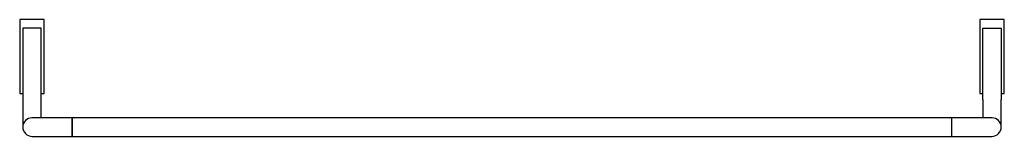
# Model space of a CAD drawing. Header units: millimetres. Extents: x 4103.386 to 4104.186, y 2051.802 to 2051.897.
import ezdxf

# ---------------------------------------------------------------- set-up
doc = ezdxf.new("R2010")
doc.units = ezdxf.units.MM
doc.layers.add('SANINDUSA', color=3, linetype='Continuous')

msp = doc.modelspace()

# ---------------------------------------------------------------- linework, layer by layer
at = {"layer": 'SANINDUSA'}
for p, q in [((4103.38573, 2051.89721), (4103.38573, 2051.83721)), ((4103.40573, 2051.89721), (4103.38573, 2051.89721)), ((4103.40573, 2051.83721), (4103.40573, 2051.89721)), ((4104.16619, 2051.89721), (4104.16619, 2051.83721)), ((4104.18619, 2051.89721), (4104.16619, 2051.89721)), ((4104.18619, 2051.83721), (4104.18619, 2051.89721)), ((4103.38823, 2051.89021), (4103.38823, 2051.83221)), ((4103.40323, 2051.89021), (4103.38823, 2051.89021)), ((4103.40323, 2051.83221), (4103.40323, 2051.89021)), ((4104.16869, 2051.89021), (4104.18369, 2051.89021)), ((4104.16869, 2051.83221), (4104.16869, 2051.89021)), ((4104.18369, 2051.89021), (4104.18369, 2051.83221)), ((4103.38573, 2051.83721), (4103.38823, 2051.83721)), ((4103.40323, 2051.83721), (4103.40573, 2051.83721)), ((4104.16619, 2051.83721), (4104.16869, 2051.83721)), ((4104.18369, 2051.83721), (4104.18619, 2051.83721)), ((4103.38823, 2051.83221), (4103.38823, 2051.80971)), ((4103.40323, 2051.81721), (4103.40323, 2051.83221)), ((4104.16869, 2051.83221), (4104.16869, 2051.81721)), ((4104.18369, 2051.80971), (4104.18369, 2051.83221)), ((4103.41323, 2051.81721), (4103.39573, 2051.81721)), ((4103.42846, 2051.81721), (4103.41323, 2051.81721)), ((4104.14346, 2051.81721), (4103.42846, 2051.81721)), ((4103.42846, 2051.81721), (4103.42846, 2051.80221)), ((4103.42846, 2051.80971), (4103.42846, 2051.81721)), ((4104.15869, 2051.81721), (4104.14346, 2051.81721)), ((4104.14346, 2051.80221), (4104.14346, 2051.81721)), ((4104.14346, 2051.80971), (4104.14346, 2051.81721)), ((4104.17619, 2051.81721), (4104.15869, 2051.81721)), ((4103.42846, 2051.80221), (4103.42846, 2051.80971)), ((4104.14346, 2051.80221), (4104.14346, 2051.80971)), ((4103.39573, 2051.80221), (4103.41323, 2051.80221)), ((4103.41323, 2051.80221), (4103.42846, 2051.80221)), ((4103.42846, 2051.80221), (4104.14346, 2051.80221)), ((4104.14346, 2051.80221), (4104.15869, 2051.80221)), ((4104.15869, 2051.80221), (4104.17619, 2051.80221))]:
    msp.add_line(p, q, dxfattribs=at)
for centre, start, end in [((4103.39573, 2051.80971), 90, 180), ((4104.17619, 2051.80971), 0, 90), ((4103.39573, 2051.80971), 180, 270), ((4104.17619, 2051.80971), 270, 0)]:
    msp.add_arc(centre, 0.0075, start, end, dxfattribs=at)

doc.saveas('drawing.dxf')
